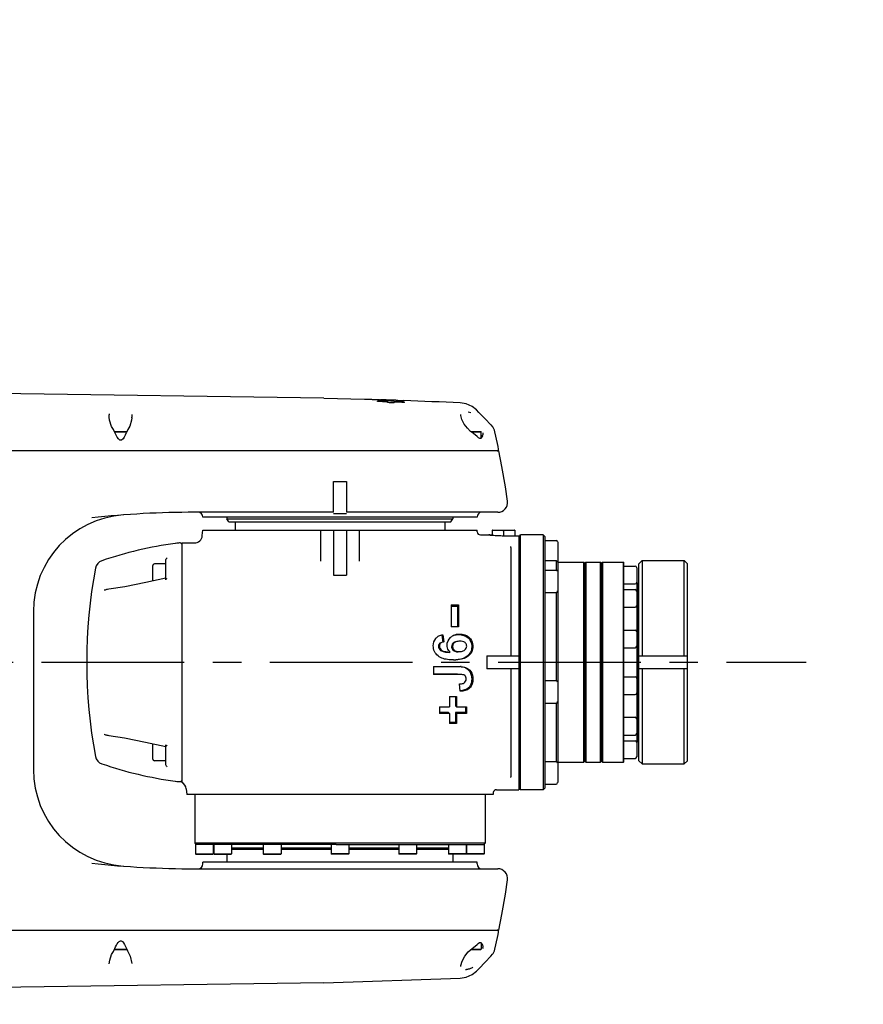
# Model space of a CAD drawing. Header units: millimetres. Extents: x 4086 to 10416, y 123 to 1549.
# Tile 78 of 99: x 9510 to 9554, y 575 to 627. Entities that reach past the tile are written whole.
import ezdxf

# ---------------------------------------------------------------- set-up
doc = ezdxf.new("R2010")
doc.units = ezdxf.units.MM
doc.linetypes.add('CENTER', pattern=[0.6, 0.375, -0.075, 0.075, -0.075])
for name, color, linetype in [('中心线', 7, 'Continuous'), ('尺寸标注', 7, 'Continuous'), ('运动范围', 7, 'Continuous')]:
    doc.layers.add(name, color=color, linetype=linetype)
doc.styles.add('思源黑', font='SourceHanSansCN-Normal.ttf')
doc.dimstyles.new('尺寸标注_1_6比例中六弯折', dxfattribs={"dimtxt": 10, "dimasz": 8, "dimexe": 2, "dimexo": 1.5, "dimgap": 1, "dimtad": 1, "dimtih": 1, "dimtoh": 1, "dimdec": 1, "dimlfac": 6, "dimdsep": 46, "dimtxsty": '思源黑', "dimcen": 0.09, "dimadec": 0, "dimazin": 0, "dimtp": 0.01, "dimtm": 0.01, "dimtfac": 1, "dimtdec": 1, "dimtofl": 0, "dimtmove": 0, "dimatfit": 3, "dimfxl": 1, "dimtolj": 1, "dimarcsym": 0})

# ---------------------------------------------------------------- blocks, each defined once
blk = doc.blocks.new('*D873')
at = {"layer": 'Defpoints', "color": 0}
for p in [(9391.173, 593.233), (9581.13, 444.663)]:
    blk.add_point(p, dxfattribs=at)
at = {"layer": '尺寸标注', "color": 0, "linetype": 'CENTER'}
for p, q in [((9391.083, 593.233), (9391.263, 593.233)), ((9391.173, 593.143), (9391.173, 593.323))]:
    blk.add_line(p, q, dxfattribs=at)
at = {"layer": '尺寸标注', "color": 0, "linetype": 'CENTER', "lineweight": -2}
for p in [(9587.431, 439.735), (9656.765, 423.526)]:
    blk.add_line(p, (9608.155, 423.526), dxfattribs=at)
at = {"layer": '尺寸标注', "color": 0}
blk.add_solid([(9588.253, 440.785), (9586.61, 438.684), (9581.13, 444.663)], dxfattribs=at)
at = {"layer": '尺寸标注', "color": 0, "insert": (9632.96, 429.703), "char_height": 10, "attachment_point": 5, "style": '思源黑'}
blk.add_mtext('\\A1;R1421.9', dxfattribs=at)
blk = doc.blocks.new('*D880')
at = {"layer": 'Defpoints', "color": 0}
for p in [(9420.668, 617.837), (9391.173, 593.143)]:
    blk.add_point(p, dxfattribs=at)
at = {"layer": '尺寸标注', "color": 0, "linetype": 'CENTER', "lineweight": -2}
for p in [(9426.802, 622.973), (9532.955, 677.327)]:
    blk.add_line(p, (9491.722, 677.327), dxfattribs=at)
at = {"layer": '尺寸标注', "color": 0, "linetype": 'CENTER'}
for p, q in [((9391.173, 593.053), (9391.173, 593.233)), ((9391.083, 593.143), (9391.263, 593.143))]:
    blk.add_line(p, q, dxfattribs=at)
at = {"layer": '尺寸标注', "color": 0}
blk.add_solid([(9425.946, 623.995), (9427.658, 621.95), (9420.668, 617.837)], dxfattribs=at)
at = {"layer": '尺寸标注', "color": 0, "insert": (9512.839, 683.511), "char_height": 10, "attachment_point": 5, "style": '思源黑'}
blk.add_mtext('\\A1;R230.8', dxfattribs=at)

msp = doc.modelspace()

# ---------------------------------------------------------------- linework, layer by layer
at = {"layer": '中心线', "linetype": 'CENTER', "ltscale": 20}
msp.add_line((9391.173, 593.233), (9551.36, 593.233), dxfattribs=at)
at = {"layer": '运动范围', "linetype": 'Continuous'}
for p, q in [((9526.005, 607.118), (9504.805, 607.419)), ((9526.005, 607.118), (9528.138, 607.059)), ((9528.156, 607.053), (9528.156, 607.054)), ((9528.156, 607.047), (9528.156, 607.053)), ((9528.822, 606.939), (9528.822, 606.947)), ((9528.92, 607.034), (9528.979, 607.032)), ((9528.932, 607.032), (9528.953, 607.032)), ((9529.176, 607.026), (9529.07, 607.029)), ((9529.282, 607.022), (9529.176, 607.026)), ((9529.204, 607.015), (9529.187, 607.014)), ((9529.37, 607.019), (9529.282, 607.022)), ((9529.357, 606.945), (9529.356, 606.922)), ((9529.387, 607.019), (9529.37, 607.019)), ((9529.374, 607.019), (9529.37, 607.019)), ((9529.712, 606.933), (9529.711, 606.909)), ((9529.791, 607.004), (9529.791, 607.005)), ((9529.791, 606.992), (9529.791, 607.004)), ((9530.2, 606.978), (9530.201, 606.99)), ((9530.201, 606.99), (9530.201, 606.99)), ((9533.181, 606.868), (9533.179, 606.868)), ((9533.491, 606.816), (9533.179, 606.868)), ((9533.208, 606.222), (9533.207, 606.253)), ((9533.266, 605.999), (9533.211, 606.203)), ((9534.027, 606.501), (9534.026, 606.502)), ((9534.162, 606.371), (9534.027, 606.501)), ((9514.742, 605.963), (9514.725, 606.116)), ((9514.846, 605.635), (9514.742, 605.963)), ((9514.944, 605.463), (9514.846, 605.635)), ((9515.81, 605.652), (9515.711, 605.471)), ((9515.901, 605.956), (9515.81, 605.652)), ((9515.915, 606.087), (9515.901, 605.956)), ((9534.786, 605.709), (9534.874, 605.608)), ((9514.965, 605.431), (9514.944, 605.463)), ((9515.026, 605.314), (9514.965, 605.431)), ((9515.002, 605.359), (9515.649, 605.359)), ((9515.011, 605.342), (9515.641, 605.342)), ((9515.144, 605.06), (9515.088, 605.165)), ((9515.572, 605.178), (9515.517, 605.072)), ((9515.689, 605.438), (9515.629, 605.318)), ((9515.711, 605.471), (9515.689, 605.438)), ((9533.737, 605.359), (9534.256, 605.359)), ((9533.76, 605.342), (9534.273, 605.342)), ((9534.066, 605.1), (9533.872, 605.258)), ((9534.131, 605.039), (9534.066, 605.101)), ((9534.273, 605.342), (9534.256, 605.359)), ((9534.273, 605.014), (9534.273, 605.342)), ((9534.902, 605.572), (9534.903, 605.572)), ((9534.202, 604.999), (9534.131, 605.039)), ((9534.262, 605.002), (9534.202, 604.999)), ((9535.196, 604.443), (9535.169, 604.576)), ((9535.216, 604.341), (9495.854, 604.341)), ((9526.514, 602.73), (9527.192, 602.73)), ((9526.514, 601.119), (9526.514, 602.73)), ((9527.192, 602.73), (9527.192, 601.119)), ((9526.514, 601.119), (9519.221, 601.119)), ((9535.156, 601.119), (9527.192, 601.119)), ((9534.061, 600.865), (9519.645, 600.865)), ((9520.917, 600.865), (9520.917, 600.78)), ((9520.917, 600.78), (9532.789, 600.78)), ((9521.015, 600.61), (9520.917, 600.78)), ((9521.015, 600.61), (9532.691, 600.61)), ((9521.341, 600.61), (9521.341, 600.186)), ((9532.365, 600.61), (9532.365, 600.186)), ((9532.691, 600.61), (9532.789, 600.78)), ((9532.789, 600.865), (9532.789, 600.78)), ((9519.62, 599.895), (9519.645, 600.186)), ((9519.645, 600.186), (9534.061, 600.186)), ((9525.836, 600.186), (9525.836, 598.557)), ((9526.514, 600.186), (9526.514, 597.812)), ((9527.192, 600.186), (9527.192, 597.812)), ((9527.871, 600.186), (9527.871, 598.557)), ((9534.07, 600.087), (9534.061, 600.186)), ((9534.239, 599.932), (9534.689, 599.932)), ((9534.862, 599.914), (9534.85, 599.915)), ((9534.85, 599.915), (9534.862, 599.914)), ((9534.861, 600.185), (9534.858, 600.184)), ((9534.858, 600.184), (9534.858, 599.915)), ((9534.864, 600.185), (9534.861, 600.185)), ((9534.867, 600.186), (9534.864, 600.185)), ((9534.867, 600.186), (9536.037, 600.186)), ((9535.452, 600.162), (9535.452, 599.888)), ((9536.04, 600.185), (9536.037, 600.186)), ((9536.043, 600.185), (9536.04, 600.185)), ((9536.046, 600.184), (9536.043, 600.185)), ((9536.046, 600.184), (9536.046, 599.888)), ((9536.287, 599.868), (9536.351, 599.932)), ((9537.538, 599.932), (9536.351, 599.932)), ((9536.351, 586.533), (9536.351, 599.932)), ((9537.538, 599.932), (9537.538, 586.533)), ((9537.623, 599.847), (9537.538, 599.932)), ((9518.539, 599.508), (9519.197, 599.508)), ((9518.543, 599.498), (9518.543, 599.508)), ((9518.543, 599.498), (9518.543, 586.918)), ((9535.452, 599.888), (9536.266, 599.888)), ((9536.266, 599.888), (9536.266, 586.533)), ((9537.623, 599.847), (9537.623, 586.618)), ((9537.623, 599.642), (9538.216, 599.642)), ((9538.301, 599.557), (9538.301, 598.539)), ((9535.842, 599.261), (9535.842, 593.572)), ((9517.695, 598.405), (9517.101, 598.405)), ((9517.695, 598.406), (9517.695, 598.589)), ((9517.695, 597.565), (9517.695, 598.4)), ((9537.623, 598.575), (9538.216, 598.575)), ((9538.216, 598.575), (9538.216, 598.084)), ((9538.301, 598.49), (9538.216, 598.575)), ((9538.301, 598.49), (9539.675, 598.49)), ((9538.301, 598.49), (9538.301, 587.975)), ((9539.675, 587.975), (9539.675, 598.49)), ((9539.709, 598.456), (9539.675, 598.49)), ((9539.709, 588.009), (9539.709, 598.456)), ((9539.709, 598.405), (9539.743, 598.405)), ((9539.743, 598.456), (9539.777, 598.49)), ((9539.743, 598.456), (9539.743, 588.009)), ((9539.777, 598.49), (9540.557, 598.49)), ((9539.777, 598.49), (9539.777, 587.975)), ((9540.557, 587.975), (9540.557, 598.49)), ((9540.591, 598.456), (9540.557, 598.49)), ((9540.591, 588.009), (9540.591, 598.456)), ((9540.591, 598.393), (9540.625, 598.393)), ((9540.625, 598.456), (9540.659, 598.49)), ((9540.625, 598.456), (9540.625, 588.009)), ((9540.659, 598.49), (9541.761, 598.49)), ((9540.659, 598.49), (9540.659, 587.975)), ((9541.761, 587.975), (9541.761, 598.49)), ((9541.778, 598.473), (9541.761, 598.49)), ((9541.778, 587.992), (9541.778, 598.473)), ((9542.575, 598.405), (9542.745, 598.575)), ((9542.575, 588.06), (9542.575, 598.405)), ((9542.745, 598.575), (9544.95, 598.575)), ((9542.745, 598.575), (9542.745, 593.572)), ((9544.95, 593.572), (9544.95, 598.575)), ((9545.119, 598.405), (9544.95, 598.575)), ((9545.119, 588.06), (9545.119, 598.405)), ((9517.016, 597.509), (9517.016, 598.321)), ((9537.623, 598.084), (9538.216, 598.084)), ((9541.778, 598.286), (9542.372, 598.286)), ((9542.456, 598.201), (9542.456, 597.438)), ((9526.514, 597.812), (9527.192, 597.812)), ((9541.778, 597.353), (9542.372, 597.353)), ((9542.456, 597.43), (9542.456, 589.035)), ((9542.541, 597.345), (9542.456, 597.43)), ((9542.541, 597.345), (9542.541, 589.12)), ((9514.461, 597.017), (9514.461, 597.017)), ((9537.623, 596.896), (9538.216, 596.896)), ((9538.216, 596.896), (9538.216, 592.268)), ((9541.778, 597.057), (9542.372, 597.057)), ((9542.541, 596.455), (9542.558, 596.455)), ((9542.558, 596.455), (9542.558, 590.01)), ((9542.575, 596.438), (9542.558, 596.455)), ((9510.741, 595.905), (9510.741, 587.592)), ((9532.704, 596.248), (9533.094, 596.248)), ((9532.704, 596.248), (9532.704, 595.098)), ((9532.704, 596.191), (9532.78, 596.19)), ((9532.78, 596.19), (9533.039, 596.19)), ((9533.094, 596.248), (9533.039, 596.19)), ((9533.039, 596.19), (9533.039, 595.098)), ((9533.094, 596.248), (9533.094, 595.098)), ((9541.778, 596.124), (9542.372, 596.124)), ((9533.094, 595.098), (9532.704, 595.098)), ((9541.778, 594.928), (9542.372, 594.928)), ((9532.22, 594.282), (9532.196, 594.273)), ((9532.218, 594.654), (9532.259, 594.284)), ((9532.27, 594.681), (9532.312, 594.304)), ((9532.892, 594.285), (9532.811, 594.239)), ((9532.949, 594.306), (9532.866, 594.259)), ((9541.778, 593.995), (9542.372, 593.995)), ((9534.57, 593.572), (9536.266, 593.572)), ((9534.57, 593.572), (9534.57, 592.893)), ((9542.575, 593.572), (9545.119, 593.572)), ((9531.772, 593.008), (9531.772, 592.599)), ((9536.266, 592.893), (9534.57, 592.893)), ((9535.842, 592.893), (9535.842, 587.205)), ((9545.119, 592.893), (9542.575, 592.893)), ((9542.745, 592.893), (9542.745, 587.89)), ((9544.95, 587.89), (9544.95, 592.893)), ((9533.031, 592.611), (9531.772, 592.611)), ((9533.086, 592.599), (9531.772, 592.599)), ((9537.623, 592.268), (9538.216, 592.268)), ((9541.778, 592.47), (9542.372, 592.47)), ((9533.178, 591.706), (9533.133, 592.094)), ((9532.62, 591.433), (9532.985, 591.433)), ((9532.62, 591.433), (9532.62, 590.899)), ((9532.93, 591.433), (9532.93, 590.943)), ((9532.985, 591.433), (9532.985, 590.899)), ((9541.778, 591.537), (9542.372, 591.537)), ((9532.091, 590.899), (9532.62, 590.899)), ((9532.091, 590.899), (9532.091, 590.543)), ((9532.566, 590.594), (9532.091, 590.593)), ((9532.62, 590.543), (9532.566, 590.594)), ((9532.985, 590.899), (9532.93, 590.943)), ((9533.457, 590.596), (9532.93, 590.595)), ((9532.93, 590.595), (9532.93, 590.072)), ((9532.985, 590.543), (9532.93, 590.595)), ((9532.985, 590.899), (9533.514, 590.899)), ((9533.457, 590.899), (9533.457, 590.596)), ((9533.514, 590.543), (9533.457, 590.596)), ((9533.514, 590.899), (9533.514, 590.543)), ((9537.623, 591.081), (9538.216, 591.081)), ((9538.216, 591.081), (9538.216, 588.011)), ((9532.62, 590.543), (9532.091, 590.543)), ((9532.62, 590.543), (9532.62, 590.01)), ((9532.93, 590.072), (9532.62, 590.071)), ((9532.985, 590.01), (9532.93, 590.072)), ((9533.514, 590.543), (9532.985, 590.543)), ((9532.985, 590.543), (9532.985, 590.01)), ((9541.778, 590.341), (9542.372, 590.341)), ((9532.985, 590.01), (9532.62, 590.01)), ((9542.541, 590.01), (9542.558, 590.01)), ((9542.575, 590.027), (9542.558, 590.01)), ((9514.462, 589.447), (9514.462, 589.447)), ((9514.489, 589.444), (9514.489, 589.444)), ((9514.606, 589.408), (9514.654, 589.399)), ((9514.654, 589.399), (9514.702, 589.391)), ((9514.702, 589.391), (9514.702, 589.391)), ((9516.632, 589.038), (9517.695, 588.808)), ((9541.778, 589.408), (9542.372, 589.408)), ((9541.778, 589.112), (9542.372, 589.112)), ((9542.541, 589.12), (9542.456, 589.035)), ((9517.016, 588.145), (9517.016, 588.955)), ((9517.695, 587.876), (9517.695, 588.9)), ((9542.456, 589.027), (9542.456, 588.264)), ((9517.695, 588.06), (9517.101, 588.06)), ((9537.623, 588.011), (9538.216, 588.011)), ((9539.709, 588.009), (9539.675, 587.975)), ((9539.709, 588.06), (9539.743, 588.06)), ((9539.743, 588.009), (9539.777, 587.975)), ((9540.591, 588.009), (9540.557, 587.975)), ((9540.591, 588.072), (9540.625, 588.072)), ((9540.625, 588.009), (9540.659, 587.975)), ((9541.778, 588.179), (9542.372, 588.179)), ((9542.575, 588.06), (9542.745, 587.89)), ((9545.119, 588.06), (9544.95, 587.89)), ((9538.301, 587.975), (9538.291, 587.965)), ((9538.301, 587.975), (9539.675, 587.975)), ((9538.301, 587.926), (9538.301, 586.908)), ((9539.777, 587.975), (9540.557, 587.975)), ((9540.659, 587.975), (9541.761, 587.975)), ((9541.778, 587.992), (9541.761, 587.975)), ((9542.745, 587.89), (9544.95, 587.89)), ((9518.771, 586.576), (9518.797, 586.279)), ((9535.087, 586.533), (9536.266, 586.533)), ((9536.266, 586.618), (9536.351, 586.533)), ((9537.538, 586.533), (9536.351, 586.533)), ((9537.623, 586.618), (9537.538, 586.533)), ((9537.623, 586.823), (9538.216, 586.823)), ((9534.909, 586.279), (9518.797, 586.279)), ((9519.221, 586.279), (9519.221, 583.718)), ((9534.485, 586.279), (9534.485, 583.718)), ((9534.918, 586.379), (9534.909, 586.279)), ((9534.485, 583.718), (9519.221, 583.718)), ((9519.221, 583.718), (9519.289, 583.65)), ((9519.264, 583.65), (9519.295, 583.65)), ((9519.264, 583.65), (9519.264, 583.158)), ((9526.658, 583.65), (9519.301, 583.65)), ((9520.196, 583.65), (9520.196, 583.158)), ((9520.218, 583.65), (9520.218, 583.158)), ((9521.151, 583.65), (9521.151, 583.158)), ((9521.151, 583.481), (9522.825, 583.481)), ((9521.151, 583.413), (9522.825, 583.413)), ((9522.825, 583.65), (9522.825, 583.158)), ((9523.758, 583.65), (9523.758, 583.158)), ((9523.758, 583.481), (9526.387, 583.481)), ((9523.758, 583.413), (9526.387, 583.413)), ((9526.387, 583.65), (9526.387, 583.158)), ((9526.663, 583.65), (9534.443, 583.65)), ((9527.32, 583.65), (9527.32, 583.158)), ((9527.32, 583.481), (9529.948, 583.481)), ((9527.32, 583.413), (9529.948, 583.413)), ((9529.948, 583.65), (9529.948, 583.158)), ((9530.881, 583.65), (9530.881, 583.158)), ((9530.881, 583.481), (9532.556, 583.481)), ((9530.881, 583.413), (9532.556, 583.413)), ((9532.556, 583.65), (9532.556, 583.158)), ((9533.488, 583.65), (9533.488, 583.158)), ((9533.51, 583.65), (9533.51, 583.158)), ((9534.485, 583.718), (9534.417, 583.65)), ((9534.443, 583.65), (9534.443, 583.158)), ((9519.264, 583.158), (9520.196, 583.158)), ((9519.264, 583.158), (9519.281, 583.141)), ((9519.281, 583.141), (9520.179, 583.141)), ((9520.196, 583.158), (9520.179, 583.141)), ((9520.218, 583.158), (9521.151, 583.158)), ((9520.218, 583.158), (9520.235, 583.141)), ((9520.235, 583.141), (9521.134, 583.141)), ((9520.917, 583.141), (9520.917, 582.717)), ((9521.151, 583.158), (9521.134, 583.141)), ((9522.825, 583.158), (9523.758, 583.158)), ((9522.842, 583.141), (9522.825, 583.158)), ((9522.842, 583.141), (9523.741, 583.141)), ((9523.741, 583.141), (9523.758, 583.158)), ((9527.32, 583.158), (9526.387, 583.158)), ((9526.387, 583.158), (9526.404, 583.141)), ((9527.303, 583.141), (9526.404, 583.141)), ((9527.32, 583.158), (9527.303, 583.141)), ((9530.881, 583.158), (9529.948, 583.158)), ((9529.948, 583.158), (9529.965, 583.141)), ((9530.864, 583.141), (9529.965, 583.141)), ((9530.881, 583.158), (9530.864, 583.141)), ((9533.488, 583.158), (9532.556, 583.158)), ((9532.556, 583.158), (9532.573, 583.141)), ((9533.472, 583.141), (9532.573, 583.141)), ((9532.789, 583.141), (9532.789, 582.717)), ((9533.488, 583.158), (9533.472, 583.141)), ((9534.443, 583.158), (9533.51, 583.158)), ((9533.51, 583.158), (9533.527, 583.141)), ((9534.426, 583.141), (9533.527, 583.141)), ((9534.443, 583.158), (9534.426, 583.141)), ((9519.221, 582.378), (9535.154, 582.378)), ((9534.061, 582.717), (9519.645, 582.717)), ((9519.645, 582.633), (9519.645, 582.717)), ((9534.061, 582.633), (9534.061, 582.717)), ((9495.811, 579.156), (9535.216, 579.156)), ((9535.168, 578.917), (9535.196, 579.054)), ((9514.968, 578.068), (9515.027, 578.183)), ((9515.027, 578.183), (9515.06, 578.266)), ((9515.06, 578.266), (9515.101, 578.355)), ((9515.415, 578.548), (9515.479, 578.478)), ((9515.583, 578.29), (9515.627, 578.18)), ((9515.627, 578.179), (9515.688, 578.059)), ((9533.826, 578.207), (9533.873, 578.239)), ((9533.873, 578.239), (9534.068, 578.396)), ((9534.068, 578.396), (9534.124, 578.45)), ((9534.124, 578.45), (9534.196, 578.494)), ((9534.273, 578.48), (9534.273, 578.155)), ((9534.307, 578.447), (9534.342, 578.365)), ((9534.374, 578.202), (9534.374, 578.184)), ((9514.852, 577.873), (9514.945, 578.034)), ((9514.945, 578.034), (9514.968, 578.068)), ((9515.004, 578.138), (9515.648, 578.138)), ((9515.013, 578.155), (9515.639, 578.155)), ((9515.688, 578.059), (9515.709, 578.026)), ((9515.71, 578.026), (9515.835, 577.782)), ((9515.835, 577.782), (9515.915, 577.405)), ((9533.744, 578.138), (9534.256, 578.138)), ((9533.763, 578.155), (9534.273, 578.155)), ((9534.273, 578.155), (9534.256, 578.138)), ((9534.786, 577.789), (9534.874, 577.889)), ((9534.874, 577.889), (9534.891, 577.91)), ((9534.891, 577.91), (9534.903, 577.925)), ((9534.903, 577.925), (9534.976, 578.056)), ((9534.976, 578.056), (9535.006, 578.151)), ((9514.725, 577.377), (9514.725, 577.376)), ((9515.915, 577.405), (9515.915, 577.405)), ((9533.211, 577.294), (9533.278, 577.525)), ((9534.027, 576.996), (9534.169, 577.134)), ((9526.005, 576.379), (9533.181, 576.629)), ((9533.179, 576.629), (9533.492, 576.681)), ((9533.179, 576.629), (9533.181, 576.629)), ((9534.026, 576.996), (9534.027, 576.996)), ((9526.005, 576.379), (9504.805, 576.078))]:
    msp.add_line(p, q, dxfattribs=at)
for points in [[(9534.026, 606.502), (9533.807, 606.673), (9533.491, 606.816)], [(9534.786, 605.709), (9534.495, 606.029), (9534.162, 606.371)], [(9533.872, 605.258), (9533.726, 605.367), (9533.554, 605.537), (9533.391, 605.754), (9533.266, 605.999)], [(9534.902, 605.572), (9534.892, 605.587), (9534.874, 605.608)], [(9515.088, 605.165), (9515.038, 605.283), (9515.026, 605.314)], [(9515.629, 605.318), (9515.62, 605.295), (9515.572, 605.178)], [(9534.342, 605.132), (9534.312, 605.056), (9534.262, 605.002)], [(9535.006, 605.346), (9534.979, 605.436), (9534.903, 605.572)], [(9535.169, 604.576), (9535.056, 605.117), (9535.006, 605.346)], [(9515.517, 605.072), (9515.453, 604.981), (9515.375, 604.918), (9515.291, 604.914), (9515.211, 604.971), (9515.144, 605.06)], [(9535.661, 601.698), (9535.55, 602.452), (9535.369, 603.53), (9535.216, 604.341)], [(9517.695, 597.656), (9516.649, 597.43), (9515.544, 597.208), (9514.702, 597.073)], [(9514.541, 597.041), (9514.504, 597.03), (9514.477, 597.022), (9514.461, 597.017), (9514.459, 597.016)], [(9514.702, 597.073), (9514.638, 597.063), (9514.586, 597.052), (9514.541, 597.041)], [(9514.46, 589.448), (9514.46, 589.448), (9514.496, 589.436)], [(9514.496, 589.436), (9514.526, 589.427), (9514.563, 589.418), (9514.606, 589.408)], [(9514.702, 589.391), (9515.528, 589.259), (9516.632, 589.038)], [(9535.216, 579.156), (9535.369, 579.967), (9535.55, 581.045), (9535.661, 581.799)], [(9535.006, 578.151), (9535.057, 578.385), (9535.168, 578.917)], [(9515.101, 578.355), (9515.146, 578.435), (9515.196, 578.505)], [(9515.196, 578.505), (9515.253, 578.558), (9515.315, 578.584), (9515.322, 578.585)], [(9515.322, 578.585), (9515.346, 578.583), (9515.415, 578.548)], [(9515.479, 578.478), (9515.534, 578.39), (9515.583, 578.29)], [(9533.594, 578.004), (9533.798, 578.186), (9533.826, 578.207)], [(9534.196, 578.494), (9534.257, 578.495), (9534.307, 578.447)], [(9514.725, 577.377), (9514.751, 577.58), (9514.852, 577.873)], [(9533.278, 577.525), (9533.416, 577.78), (9533.594, 578.004)], [(9534.169, 577.134), (9534.498, 577.471), (9534.786, 577.789)], [(9533.492, 576.681), (9533.813, 576.828), (9534.027, 576.996)]]:
    msp.add_lwpolyline(points, dxfattribs=at)
for centre, radius, start, end in [((9391.173, 593.233), 241.156, 190, 28.46611), ((9517.349, 255.307), 351.913, 88.12042, 88.24027), ((9517.349, 255.307), 351.906, 88.07221, 88.24024), ((9517.349, 255.307), 351.843, 88.04423, 88.13131), ((9524.194, 606.941), 4.628, 0.0781, 0.2662), ((9517.349, 255.307), 351.82, 88.0441, 88.13119), ((9528.958, 605.71), 1.322, 91.1341, 92.8987), ((9527.859, 573.488), 33.564, 87.931, 88.0871), ((9529.323, 605.509), 1.511, 92.6224, 94.5196), ((9529.323, 605.515), 1.505, 88.1788, 92.6212), ((9517.349, 255.307), 351.871, 87.98648, 88.04438), ((9526.889, 606.951), 2.468, 0.3139, 0.5149), ((9526.207, 606.947), 3.15, 0.1438, 0.3146), ((9523.023, 606.884), 6.333, 359.9859, 0.3424), ((9517.349, 255.307), 351.78, 87.98596, 88.04388), ((9517.349, 255.307), 351.918, 87.97394, 88.04184), ((9517.349, 255.307), 351.843, 87.89945, 87.98632), ((9517.349, 255.307), 351.82, 87.89931, 87.98619), ((9522.442, 606.911), 7.27, 359.6756, 359.9861), ((9517.349, 255.307), 351.906, 87.9071, 87.97382), ((9530.417, 615.069), 8.092, 266.2394, 266.7464), ((9530.87, 622.961), 15.997, 266.7301, 267.0689), ((9517.349, 255.307), 351.918, 87.42159, 87.90715), ((9525.204, 606.914), 5.041, 359.7256, 359.9906), ((9515.622, 606.166), 0.898, 171.8523, 174.9533), ((9514.851, 606.128), 1.065, 357.9983, 359.0525), ((9532.469, 605.64), 1.943, 344.5988, 345.2734), ((9532.955, 605.512), 1.441, 345.2817, 345.9543), ((9533.348, 605.415), 1.036, 345.9036, 347.8255), ((9535.113, 604.426), 0.0848, 270, 11.3082), ((9535.157, 601.628), 0.509, 270, 7.9168), ((9515.829, 595.905), 5.088, 94.248, 180), ((9519.221, 550.239), 50.88, 90, 96.0995), ((9519.391, 600.865), 0.254, 0, 90), ((9526.853, 609.917), 8.862, 267.8065, 272.1935), ((9534.316, 600.865), 0.254, 90, 180), ((9534.239, 600.101), 0.17, 185, 270), ((9535.235, 597.728), 2.462, 97.4815, 98.7883), ((9535.456, 606.636), 6.748, 264.9561, 266.3056), ((9535.669, 597.728), 2.462, 81.2117, 82.5185), ((9520.935, 579.317), 20.352, 97.7211, 108.9146), ((9518.543, 596.963), 2.545, 93.8909, 97.7198), ((9518.543, 596.962), 2.546, 91.9774, 93.8911), ((9518.458, 599.422), 0.0848, 30.6591, 91.9772), ((9519.197, 599.932), 0.424, 270, 355), ((9535.453, 606.583), 6.695, 266.2987, 267.7593), ((9535.452, 606.574), 6.686, 267.7625, 269.9958), ((9538.216, 599.557), 0.0848, 0, 90), ((9535.587, 599.261), 0.255, 359.951, 12.5474), ((9514.503, 598.089), 0.509, 108.9146, 169.3905), ((9517.101, 598.321), 0.0848, 90, 180), ((9538.216, 598.539), 0.0848, 332.2943, 0), ((9540.429, 593.233), 26.886, 169.3905, 190.6095), ((9538.216, 597.999), 0.0848, 0, 90), ((9542.372, 598.201), 0.0848, 0, 90), ((9542.372, 597.438), 0.0848, 270, 0), ((9538.216, 596.981), 0.0848, 270, 0), ((9542.372, 596.972), 0.0848, 0, 90), ((9542.372, 596.209), 0.0848, 270, 0), ((9542.372, 594.843), 0.0848, 0, 90), ((9532.316, 594.103), 0.573, 116.4676, 122.5801), ((9532.226, 594.08), 0.191, 136.0663, 151.7012), ((9532.281, 594.097), 0.195, 136.5194, 152.0316), ((9532.334, 593.979), 0.323, 105.8778, 110.523), ((9533.094, 594.097), 0.614, 116.262, 117.9047), ((9532.989, 594.074), 0.279, 218.3306, 224.1595), ((9533.012, 594.096), 0.311, 224.1462, 228.701), ((9542.372, 594.08), 0.0848, 270, 0), ((9532.818, 596.225), 2.866, 269.9887, 271.403), ((9532.824, 595.975), 2.616, 271.4063, 272.568), ((9533.092, 591.256), 1.752, 85.4928, 86.5248), ((9538.216, 592.183), 0.0848, 0, 90), ((9542.372, 592.385), 0.0848, 0, 90), ((9538.216, 591.166), 0.0848, 270, 0), ((9542.372, 591.622), 0.0848, 270, 0), ((9542.372, 590.256), 0.0848, 0, 90), ((9542.372, 589.493), 0.0848, 270, 0), ((9542.372, 589.027), 0.0848, 0, 90), ((9514.503, 588.376), 0.509, 190.6095, 251.0855), ((9517.101, 588.145), 0.0848, 180, 270), ((9538.216, 587.926), 0.0848, 0, 90), ((9542.372, 588.264), 0.0848, 270, 0), ((9515.829, 587.592), 5.088, 180, 265.752), ((9520.935, 607.148), 20.352, 251.0855, 262.2789), ((9518.543, 589.502), 2.545, 262.2802, 266.1091), ((9518.458, 587.044), 0.0848, 268.0228, 329.3409), ((9535.585, 587.204), 0.257, 351.9555, 0.0176), ((9518.543, 589.503), 2.546, 266.1089, 268.0226), ((9518.349, 586.54), 0.424, 5, 63.3273), ((9535.087, 586.364), 0.17, 90, 175), ((9538.216, 586.908), 0.0848, 270, 0), ((9519.221, 633.258), 50.88, 263.9005, 270), ((9519.391, 582.633), 0.254, 270, 0), ((9534.316, 582.633), 0.254, 180, 270), ((9535.157, 581.869), 0.509, 352.083, 90), ((9535.113, 579.071), 0.0848, 348.6934, 90), ((9533.912, 578.185), 0.462, 2.0731, 6.1855), ((9533.47, 577.944), 0.861, 268.715, 273.0855)]:
    msp.add_arc(centre, radius, start, end, dxfattribs=at)
for points, knots in [([(9529.791, 607.004), (9529.791, 607.002), (9529.8, 607.003), (9529.804, 607.001), (9529.808, 607.001)], [0, 0, 0, 0, 10962.342394, 49220.62141, 49220.62141, 49220.62141, 49220.62141]), ([(9529.808, 607.001), (9529.812, 607), (9529.821, 606.999), (9529.831, 606.998), (9529.836, 606.998)], [0, 0, 0, 0, 20112.915646, 49221.449979, 49221.449979, 49221.449979, 49221.449979]), ([(9529.836, 606.998), (9529.844, 606.997), (9529.86, 606.996), (9529.877, 606.995), (9529.886, 606.994)], [0, 0, 0, 0, 21917.061285, 49222.7498, 49222.7498, 49222.7498, 49222.7498]), ([(9531.091, 606.954), (9531.091, 606.954), (9531.092, 606.954), (9531.093, 606.954), (9531.093, 606.954)], [0, 0, 0, 0, 35882.010648, 49264.81809, 49264.81809, 49264.81809, 49264.81809]), ([(9533.208, 606.237), (9533.207, 606.24), (9533.207, 606.245), (9533.207, 606.251), (9533.207, 606.253)], [0, 0, 0, 0, 25196.324991, 49356.9031, 49356.9031, 49356.9031, 49356.9031]), ([(9533.211, 606.2), (9533.211, 606.206), (9533.209, 606.219), (9533.208, 606.231), (9533.208, 606.237)], [0, 0, 0, 0, 25515.231036, 49357.73729, 49357.73729, 49357.73729, 49357.73729]), ([(9534.85, 599.915), (9534.827, 599.917), (9534.773, 599.921), (9534.72, 599.932), (9534.689, 599.932)], [0, 0, 0, 0, 21235.101708, 49608.566765, 49608.566765, 49608.566765, 49608.566765]), ([(9534.689, 599.932), (9534.689, 599.928), (9534.711, 599.934), (9534.733, 599.924), (9534.788, 599.923), (9534.827, 599.917), (9534.85, 599.915)], [0, 0, 0, 0, 5682.735472, 22633.974738, 50302.087198, 87948.720276, 87948.720276, 87948.720276, 87948.720276]), ([(9535.155, 600.186), (9535.23, 600.186), (9535.329, 600.179), (9535.427, 600.165), (9535.452, 600.162)], [0, 0, 0, 0, 37192.428999, 49618.52339, 49618.52339, 49618.52339, 49618.52339]), ([(9535.452, 600.162), (9535.477, 600.165), (9535.575, 600.179), (9535.674, 600.186), (9535.749, 600.186)], [0, 0, 0, 0, 12428.083793, 49626.788575, 49626.788575, 49626.788575, 49626.788575]), ([(9517.766, 597.596), (9517.751, 597.612), (9517.737, 597.638), (9517.695, 597.647), (9517.695, 597.656)], [0, 0, 0, 0, 33919.303702, 49122.038678, 49122.038678, 49122.038678, 49122.038678]), ([(9533.518, 594.084), (9533.518, 594.103), (9533.512, 594.171), (9533.471, 594.233), (9533.433, 594.265)], [0, 0, 0, 0, 13817.824639, 49750.365852, 49750.365852, 49750.365852, 49750.365852]), ([(9533.595, 594.51), (9533.685, 594.424), (9533.771, 594.262), (9533.783, 594.093), (9533.783, 594.049)], [0, 0, 0, 0, 36711.041146, 49752.83343, 49752.83343, 49752.83343, 49752.83343]), ([(9533.653, 594.536), (9533.744, 594.448), (9533.83, 594.282), (9533.842, 594.11), (9533.842, 594.065)], [0, 0, 0, 0, 36676.184218, 49754.055396, 49754.055396, 49754.055396, 49754.055396]), ([(9532.01, 593.566), (9531.934, 593.631), (9531.801, 593.794), (9531.763, 594.001), (9531.763, 594.104)], [0, 0, 0, 0, 24552.558332, 49705.11513, 49705.11513, 49705.11513, 49705.11513]), ([(9532.109, 594.188), (9532.105, 594.181), (9532.098, 594.164), (9532.092, 594.147), (9532.09, 594.138)], [0, 0, 0, 0, 24636.88632, 49704.416848, 49704.416848, 49704.416848, 49704.416848]), ([(9532.143, 593.859), (9532.2, 593.816), (9532.361, 593.775), (9532.516, 593.759), (9532.603, 593.754)], [0, 0, 0, 0, 22325.197895, 49723.397639, 49723.397639, 49723.397639, 49723.397639]), ([(9532.195, 593.871), (9532.252, 593.827), (9532.413, 593.785), (9532.57, 593.769), (9532.657, 593.764)], [0, 0, 0, 0, 22345.14565, 49724.780198, 49724.780198, 49724.780198, 49724.780198]), ([(9532.806, 593.862), (9532.856, 593.819), (9532.95, 593.79), (9533.04, 593.786), (9533.065, 593.786)], [0, 0, 0, 0, 36106.51691, 49743.131913, 49743.131913, 49743.131913, 49743.131913]), ([(9533.783, 594.049), (9533.783, 593.954), (9533.745, 593.761), (9533.618, 593.611), (9533.545, 593.551)], [0, 0, 0, 0, 24879.47973, 49765.883488, 49765.883488, 49765.883488, 49765.883488]), ([(9533.842, 594.065), (9533.842, 593.969), (9533.804, 593.772), (9533.677, 593.619), (9533.603, 593.558)], [0, 0, 0, 0, 24948.476841, 49767.381129, 49767.381129, 49767.381129, 49767.381129]), ([(9532.817, 593.36), (9532.742, 593.36), (9532.466, 593.37), (9532.167, 593.434), (9532.01, 593.566)], [0, 0, 0, 0, 13256.623721, 49738.974804, 49738.974804, 49738.974804, 49738.974804]), ([(9533.603, 593.558), (9533.472, 593.449), (9533.231, 593.384), (9533.002, 593.365), (9532.941, 593.362)], [0, 0, 0, 0, 36696.646317, 49759.21496, 49759.21496, 49759.21496, 49759.21496]), ([(9533.133, 592.094), (9533.157, 592.094), (9533.241, 592.1), (9533.329, 592.112), (9533.381, 592.144)], [0, 0, 0, 0, 13803.080834, 49807.026703, 49807.026703, 49807.026703, 49807.026703]), ([(9533.783, 592.351), (9533.783, 592.23), (9533.752, 592.056), (9533.647, 591.926), (9533.616, 591.897)], [0, 0, 0, 0, 36850.409955, 49820.641945, 49820.641945, 49820.641945, 49820.641945]), ([(9533.842, 592.334), (9533.842, 592.21), (9533.811, 592.033), (9533.705, 591.9), (9533.674, 591.87)], [0, 0, 0, 0, 36906.388938, 49823.233857, 49823.233857, 49823.233857, 49823.233857]), ([(9517.695, 588.808), (9517.695, 588.818), (9517.737, 588.827), (9517.751, 588.853), (9517.766, 588.869)], [0, 0, 0, 0, 15288.916767, 49403.871117, 49403.871117, 49403.871117, 49403.871117]), ([(9533.207, 577.245), (9533.207, 577.25), (9533.207, 577.259), (9533.208, 577.268), (9533.209, 577.272)], [0, 0, 0, 0, 24363.214947, 50280.628249, 50280.628249, 50280.628249, 50280.628249]), ([(9533.209, 577.272), (9533.209, 577.276), (9533.21, 577.285), (9533.211, 577.293), (9533.212, 577.297)], [0, 0, 0, 0, 24601.915144, 50279.889892, 50279.889892, 50279.889892, 50279.889892])]:
    msp.add_open_spline(points, degree=3, knots=knots, dxfattribs=at)
for points in [[(9514.725, 606.119), (9514.723, 606.161), (9514.724, 606.203), (9514.728, 606.245)], [(9515.906, 606.262), (9515.913, 606.212), (9515.916, 606.161), (9515.915, 606.11)], [(9533.603, 606.403), (9533.647, 606.395), (9533.69, 606.382), (9533.73, 606.364)], [(9534.374, 605.295), (9534.372, 605.262), (9534.367, 605.229), (9534.36, 605.196)], [(9534.914, 600.17), (9534.994, 600.18), (9535.075, 600.186), (9535.155, 600.186)], [(9535.749, 600.186), (9535.829, 600.186), (9535.91, 600.18), (9535.99, 600.17)], [(9517.695, 598.589), (9517.695, 598.64), (9517.725, 598.693), (9517.766, 598.723)], [(9531.763, 594.104), (9531.763, 594.239), (9531.806, 594.384), (9531.894, 594.487)], [(9531.894, 594.487), (9531.926, 594.525), (9531.965, 594.558), (9532.007, 594.585)], [(9532.06, 594.615), (9532.126, 594.648), (9532.198, 594.669), (9532.27, 594.681)], [(9532.135, 594.248), (9532.118, 594.238), (9532.102, 594.227), (9532.088, 594.213)], [(9532.22, 594.282), (9532.191, 594.271), (9532.162, 594.254), (9532.14, 594.231)], [(9532.312, 594.304), (9532.289, 594.301), (9532.267, 594.297), (9532.245, 594.291)], [(9532.485, 594.126), (9532.485, 594.278), (9532.56, 594.439), (9532.672, 594.543)], [(9532.672, 594.543), (9532.712, 594.581), (9532.758, 594.614), (9532.806, 594.64)], [(9532.811, 594.239), (9532.792, 594.223), (9532.774, 594.205), (9532.76, 594.184)], [(9532.866, 594.259), (9532.846, 594.242), (9532.829, 594.223), (9532.814, 594.202)], [(9532.822, 594.648), (9532.923, 594.698), (9533.039, 594.719), (9533.152, 594.719)], [(9532.911, 594.671), (9532.972, 594.685), (9533.034, 594.69), (9533.096, 594.69)], [(9533.156, 594.337), (9533.086, 594.337), (9533.014, 594.33), (9532.949, 594.306)], [(9533.096, 594.69), (9533.273, 594.69), (9533.467, 594.633), (9533.595, 594.51)], [(9533.152, 594.719), (9533.329, 594.719), (9533.525, 594.66), (9533.653, 594.536)], [(9533.433, 594.265), (9533.361, 594.327), (9533.251, 594.337), (9533.156, 594.337)], [(9532.057, 594.171), (9532.04, 594.139), (9532.032, 594.101), (9532.032, 594.064)], [(9532.032, 594.064), (9532.032, 593.987), (9532.081, 593.906), (9532.143, 593.859)], [(9532.09, 594.138), (9532.086, 594.119), (9532.084, 594.1), (9532.084, 594.08)], [(9532.084, 594.08), (9532.084, 594.001), (9532.133, 593.919), (9532.195, 593.871)], [(9532.504, 593.991), (9532.491, 594.035), (9532.485, 594.081), (9532.485, 594.126)], [(9532.561, 593.87), (9532.536, 593.907), (9532.517, 593.948), (9532.504, 593.991)], [(9532.657, 593.764), (9532.621, 593.795), (9532.588, 593.83), (9532.561, 593.87)], [(9532.76, 594.184), (9532.733, 594.145), (9532.718, 594.096), (9532.718, 594.049)], [(9532.718, 594.049), (9532.718, 593.997), (9532.737, 593.942), (9532.77, 593.9)], [(9532.814, 594.202), (9532.787, 594.163), (9532.773, 594.113), (9532.773, 594.065)], [(9532.773, 594.065), (9532.773, 594.018), (9532.786, 593.97), (9532.812, 593.931)], [(9532.812, 593.931), (9532.825, 593.91), (9532.842, 593.891), (9532.861, 593.874)], [(9532.861, 593.874), (9532.928, 593.814), (9533.031, 593.797), (9533.121, 593.797)], [(9533.121, 593.797), (9533.163, 593.797), (9533.206, 593.8), (9533.247, 593.808)], [(9533.247, 593.808), (9533.307, 593.82), (9533.368, 593.845), (9533.415, 593.884)], [(9533.415, 593.884), (9533.473, 593.933), (9533.518, 594.009), (9533.518, 594.084)], [(9533.545, 593.551), (9533.395, 593.428), (9533.186, 593.385), (9532.992, 593.367)], [(9531.772, 593.008), (9532.201, 593.008), (9532.63, 593.008), (9533.06, 593.009)], [(9533.06, 593.008), (9533.106, 593.008), (9533.152, 593.007), (9533.198, 593.005)], [(9533.23, 593.002), (9533.303, 592.996), (9533.378, 592.987), (9533.448, 592.963)], [(9533.391, 592.969), (9533.504, 592.932), (9533.608, 592.854), (9533.676, 592.757)], [(9533.448, 592.963), (9533.562, 592.926), (9533.667, 592.846), (9533.734, 592.747)], [(9533.676, 592.757), (9533.756, 592.642), (9533.783, 592.491), (9533.783, 592.351)], [(9533.734, 592.747), (9533.815, 592.63), (9533.842, 592.476), (9533.842, 592.334)], [(9533.316, 592.579), (9533.241, 592.596), (9533.163, 592.599), (9533.086, 592.599)], [(9533.412, 592.541), (9533.384, 592.562), (9533.35, 592.572), (9533.316, 592.579)], [(9533.381, 592.144), (9533.447, 592.185), (9533.49, 592.271), (9533.49, 592.348)], [(9533.49, 592.348), (9533.49, 592.417), (9533.469, 592.501), (9533.412, 592.541)], [(9533.616, 591.897), (9533.502, 591.789), (9533.331, 591.744), (9533.175, 591.737)], [(9533.674, 591.87), (9533.548, 591.749), (9533.352, 591.706), (9533.178, 591.706)], [(9517.766, 587.742), (9517.725, 587.771), (9517.695, 587.825), (9517.695, 587.876)], [(9534.342, 578.373), (9534.355, 578.328), (9534.366, 578.282), (9534.371, 578.235)], [(9533.832, 577.199), (9533.789, 577.162), (9533.739, 577.134), (9533.686, 577.115)], [(9533.598, 577.093), (9533.571, 577.088), (9533.544, 577.085), (9533.516, 577.084)], [(9533.686, 577.115), (9533.657, 577.105), (9533.628, 577.098), (9533.598, 577.093)]]:
    msp.add_open_spline(points, degree=3, dxfattribs=at)

# ---------------------------------------------------------------- dimensions: what is measured, and where the dimension line sits
at = {"layer": '尺寸标注', "linetype": 'CENTER'}
dim = msp.add_radius_dim(center=(9391.173, 593.143), mpoint=(9420.668, 617.837), dimstyle='尺寸标注_1_6比例中六弯折', override={"dimtxsty": '思源黑'}, dxfattribs=at)
dim.commit()
dim.dimension.update_dxf_attribs({"geometry": '*D880', "text_midpoint": (9512.839, 677.327), "dimtype": 164})
dim = msp.add_radius_dim(center=(9391.173, 593.233), mpoint=(9581.13, 444.663), text='R1421.9', dimstyle='尺寸标注_1_6比例中六弯折', dxfattribs=at)
dim.commit()
dim.dimension.update_dxf_attribs({"geometry": '*D873', "text_midpoint": (9632.96, 423.526), "dimtype": 164})

doc.saveas('drawing.dxf')
